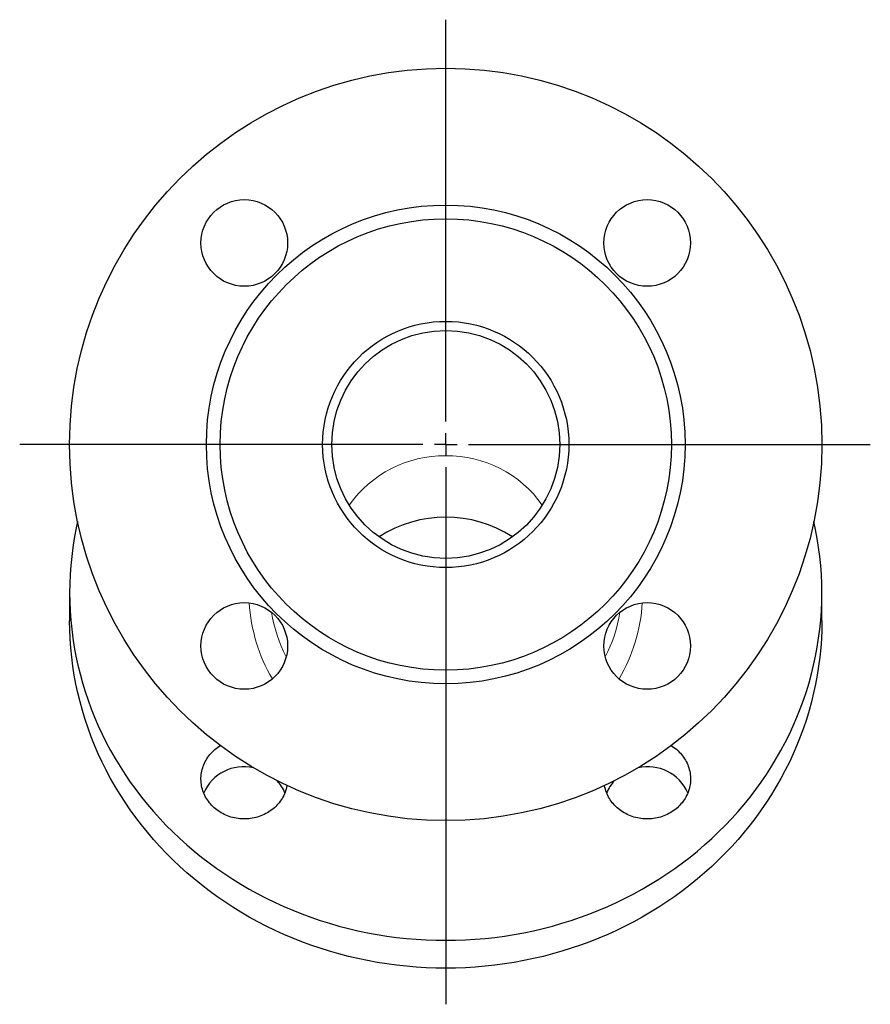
# Model space of a CAD drawing. Header units: millimetres. Extents: x 68 to 631, y 50 to 496.
# Tile 3 of 3: x 444 to 631, y 280 to 496. Entities that reach past the tile are written whole.
import ezdxf

# ---------------------------------------------------------------- set-up
doc = ezdxf.new("R2010")
doc.units = ezdxf.units.MM
doc.layers.add('FORMAT', color=7, linetype='Continuous')

# ---------------------------------------------------------------- blocks, each defined once
blk = doc.blocks.new('SW_CENTERMARKSYMBOL_0')
at = {"layer": 'FORMAT', "color": 0}
for p, q in [((0, 5), (0, 93.16)), ((0, 0), (0, 2.5)), ((-5, 0), (-93.46, 0)), ((0, 0), (-2.5, 0)), ((0, 0), (0, -2.5)), ((0, 0), (2.5, 0)), ((5, 0), (93.13, 0)), ((0, -5), (0, -122.78))]:
    blk.add_line(p, q, dxfattribs=at)

msp = doc.modelspace()

# ---------------------------------------------------------------- linework, layer by layer
at = {"color": 7, "linetype": 'Continuous', "lineweight": 25}
for p, q in [((455.37, 369.89), (455.37, 363.77)), ((620.37, 363.77), (620.37, 369.89))]:
    msp.add_line(p, q, dxfattribs=at)
at = {"color": 7, "linetype": 'Continuous', "lineweight": 25, "flags": 128}
for points in [[(457.12, 385.51), (456.75, 383.78), (456.39, 381.82), (456.08, 379.84), (455.82, 377.86), (455.62, 375.87), (455.48, 373.88), (455.4, 371.89), (455.37, 369.89), (455.4, 367.9), (455.48, 365.9), (455.62, 363.91), (455.82, 361.93), (456.08, 359.94), (456.39, 357.97), (456.75, 356), (457.17, 354.05), (457.65, 352.1), (458.18, 350.17), (458.77, 348.25), (459.41, 346.34), (460.1, 344.45), (460.85, 342.58), (461.65, 340.72), (462.5, 338.89), (463.41, 337.08), (464.36, 335.29), (465.37, 333.52), (466.42, 331.78), (467.53, 330.07), (468.68, 328.38), (469.88, 326.72), (471.13, 325.09), (472.42, 323.49), (473.75, 321.93), (475.14, 320.39), (476.56, 318.89), (478.03, 317.43), (479.53, 316), (481.08, 314.6), (482.67, 313.25), (484.29, 311.93), (485.95, 310.66), (487.65, 309.42), (489.38, 308.23), (491.14, 307.08), (492.94, 305.97), (494.76, 304.9), (496.62, 303.88), (498.5, 302.91), (500.42, 301.98), (502.35, 301.1), (504.31, 300.26), (506.3, 299.47), (508.3, 298.74), (510.33, 298.04), (512.38, 297.4), (514.44, 296.81), (516.52, 296.27), (518.61, 295.78), (520.72, 295.34), (522.84, 294.95), (524.96, 294.61), (527.1, 294.32), (529.25, 294.09), (531.4, 293.91), (533.55, 293.78), (535.71, 293.7), (537.87, 293.67)], [(537.87, 293.67), (540.03, 293.7), (542.19, 293.78), (544.34, 293.91), (546.49, 294.09), (548.64, 294.32), (550.78, 294.61), (552.9, 294.95), (555.02, 295.34), (557.13, 295.78), (559.22, 296.27), (561.3, 296.81), (563.36, 297.4), (565.41, 298.04), (567.43, 298.74), (569.44, 299.47), (571.43, 300.26), (573.39, 301.1), (575.32, 301.98), (577.24, 302.91), (579.12, 303.88), (580.98, 304.9), (582.8, 305.97), (584.6, 307.08), (586.36, 308.23), (588.09, 309.42), (589.79, 310.66), (591.45, 311.93), (593.07, 313.25), (594.66, 314.6), (596.21, 316), (597.71, 317.43), (599.18, 318.89), (600.6, 320.39), (601.98, 321.93), (603.32, 323.49), (604.61, 325.09), (605.86, 326.72), (607.06, 328.38), (608.21, 330.07), (609.32, 331.78), (610.37, 333.52), (611.38, 335.29), (612.33, 337.08), (613.24, 338.89), (614.09, 340.72), (614.89, 342.58), (615.64, 344.45), (616.33, 346.34), (616.97, 348.25), (617.56, 350.17), (618.09, 352.1), (618.57, 354.05), (618.99, 356), (619.35, 357.97), (619.66, 359.94), (619.92, 361.93), (620.12, 363.91), (620.26, 365.9), (620.34, 367.9), (620.37, 369.89), (620.34, 371.89), (620.26, 373.88), (620.12, 375.87), (619.92, 377.86), (619.66, 379.84), (619.35, 381.82), (618.99, 383.78), (618.62, 385.51)], [(620.37, 363.77), (620.34, 361.77), (620.26, 359.78), (620.12, 357.79), (619.92, 355.8), (619.66, 353.82), (619.35, 351.85), (618.99, 349.88), (618.57, 347.92), (618.09, 345.98), (617.56, 344.04), (616.97, 342.12), (616.33, 340.22), (615.64, 338.33), (614.89, 336.46), (614.09, 334.6), (613.24, 332.77), (612.33, 330.96), (611.38, 329.17), (610.37, 327.4), (609.32, 325.66), (608.21, 323.95), (607.06, 322.26), (605.86, 320.6), (604.61, 318.97), (603.32, 317.37), (601.98, 315.8), (600.6, 314.27), (599.18, 312.77), (597.71, 311.3), (596.21, 309.87), (594.66, 308.48), (593.07, 307.13), (591.45, 305.81), (589.79, 304.54), (588.09, 303.3), (586.36, 302.11), (584.6, 300.96), (582.8, 299.85), (580.98, 298.78), (579.12, 297.76), (577.24, 296.79), (575.32, 295.86), (573.39, 294.97), (571.43, 294.14), (569.44, 293.35), (567.43, 292.61), (565.41, 291.92), (563.36, 291.28), (561.3, 290.69), (559.22, 290.15), (557.13, 289.66), (555.02, 289.22), (552.9, 288.83), (550.78, 288.49), (548.64, 288.2), (546.49, 287.97), (544.34, 287.78), (542.19, 287.65), (540.03, 287.58), (537.87, 287.55), (535.71, 287.58), (533.55, 287.65), (531.4, 287.78), (529.25, 287.97), (527.1, 288.2), (524.96, 288.49), (522.84, 288.83), (520.72, 289.22), (518.61, 289.66), (516.52, 290.15), (514.44, 290.69), (512.38, 291.28), (510.33, 291.92), (508.3, 292.61), (506.3, 293.35), (504.31, 294.14), (502.35, 294.97), (500.42, 295.86), (498.5, 296.79), (496.62, 297.76), (494.76, 298.78), (492.94, 299.85), (491.14, 300.96), (489.38, 302.11), (487.65, 303.3), (485.95, 304.54), (484.29, 305.81), (482.67, 307.13), (481.08, 308.48), (479.53, 309.87), (478.03, 311.3), (476.56, 312.77), (475.14, 314.27), (473.75, 315.8), (472.42, 317.37), (471.13, 318.97), (469.88, 320.6), (468.68, 322.26), (467.53, 323.95), (466.42, 325.66), (465.37, 327.4), (464.36, 329.17), (463.41, 330.96), (462.5, 332.77), (461.65, 334.6), (460.85, 336.46), (460.1, 338.33), (459.41, 340.22), (458.77, 342.12), (458.18, 344.04), (457.65, 345.98), (457.17, 347.92), (456.75, 349.88), (456.39, 351.85), (456.08, 353.82), (455.82, 355.8), (455.62, 357.79), (455.48, 359.78), (455.4, 361.77), (455.37, 363.77)], [(503.05, 327.63), (503.03, 327.52), (502.95, 327.16), (502.86, 326.81), (502.75, 326.46), (502.62, 326.11), (502.48, 325.77), (502.32, 325.43), (502.15, 325.1), (501.97, 324.78), (501.77, 324.47), (501.55, 324.16), (501.33, 323.86), (501.09, 323.57), (500.83, 323.29), (500.57, 323.02), (500.29, 322.76), (500, 322.51), (499.7, 322.27), (499.39, 322.05), (499.07, 321.84), (498.74, 321.63), (498.4, 321.45), (498.05, 321.27), (497.7, 321.11), (497.33, 320.96), (496.97, 320.83), (496.59, 320.71), (496.21, 320.61), (495.83, 320.51), (495.44, 320.44), (495.05, 320.38), (494.66, 320.33), (494.27, 320.3), (493.87, 320.29), (493.48, 320.29), (493.08, 320.3), (492.69, 320.33), (492.3, 320.38), (491.91, 320.44), (491.52, 320.51), (491.14, 320.61), (490.76, 320.71), (490.38, 320.83), (490.02, 320.96), (489.66, 321.11), (489.3, 321.27), (488.95, 321.45), (488.62, 321.63), (488.28, 321.84), (487.96, 322.05), (487.65, 322.27), (487.35, 322.51), (487.06, 322.76), (486.79, 323.02), (486.52, 323.29), (486.27, 323.57), (486.02, 323.86), (485.8, 324.16), (485.58, 324.47), (485.38, 324.78), (485.2, 325.1), (485.03, 325.43), (484.87, 325.77), (484.73, 326.11), (484.6, 326.46), (484.49, 326.81), (484.4, 327.16), (484.32, 327.52), (484.26, 327.88), (484.22, 328.24), (484.19, 328.61), (484.18, 328.97), (484.18, 329.34), (484.2, 329.7), (484.24, 330.06), (484.29, 330.43), (484.36, 330.79), (484.45, 331.14), (484.55, 331.5), (484.67, 331.84), (484.8, 332.19), (484.95, 332.53), (485.11, 332.86), (485.29, 333.19), (485.48, 333.5), (485.69, 333.81), (485.91, 334.12), (486.14, 334.41), (486.39, 334.7), (486.65, 334.97), (486.92, 335.24), (487.21, 335.49), (487.5, 335.73), (487.81, 335.97), (488.12, 336.18), (488.43, 336.38)], [(587.31, 336.38), (587.62, 336.18), (587.93, 335.97), (588.24, 335.73), (588.53, 335.49), (588.82, 335.24), (589.09, 334.97), (589.35, 334.7), (589.6, 334.41), (589.83, 334.12), (590.05, 333.81), (590.26, 333.5), (590.45, 333.19), (590.63, 332.86), (590.79, 332.53), (590.94, 332.19), (591.07, 331.84), (591.19, 331.5), (591.29, 331.14), (591.38, 330.79), (591.45, 330.43), (591.5, 330.06), (591.54, 329.7), (591.56, 329.34), (591.56, 328.97), (591.55, 328.61), (591.52, 328.24), (591.48, 327.88), (591.42, 327.52), (591.34, 327.16), (591.24, 326.81), (591.13, 326.46), (591.01, 326.11), (590.87, 325.77), (590.71, 325.43), (590.54, 325.1), (590.36, 324.78), (590.16, 324.47), (589.94, 324.16), (589.71, 323.86), (589.47, 323.57), (589.22, 323.29), (588.95, 323.02), (588.68, 322.76), (588.39, 322.51), (588.09, 322.27), (587.77, 322.05), (587.45, 321.84), (587.12, 321.63), (586.79, 321.45), (586.44, 321.27), (586.08, 321.11), (585.72, 320.96), (585.35, 320.83), (584.98, 320.71), (584.6, 320.61), (584.22, 320.51), (583.83, 320.44), (583.44, 320.38), (583.05, 320.33), (582.66, 320.3), (582.26, 320.29), (581.87, 320.29), (581.47, 320.3), (581.08, 320.33), (580.68, 320.38), (580.3, 320.44), (579.91, 320.51), (579.53, 320.61), (579.15, 320.71), (578.77, 320.83), (578.41, 320.96), (578.04, 321.11), (577.69, 321.27), (577.34, 321.45), (577, 321.63), (576.67, 321.84), (576.35, 322.05), (576.04, 322.27), (575.74, 322.51), (575.45, 322.76), (575.17, 323.02), (574.91, 323.29), (574.65, 323.57), (574.41, 323.86), (574.19, 324.16), (573.97, 324.47), (573.77, 324.78), (573.59, 325.1), (573.41, 325.43), (573.26, 325.77), (573.12, 326.11), (572.99, 326.46), (572.88, 326.81), (572.79, 327.16), (572.71, 327.52), (572.69, 327.63)]]:
    msp.add_lwpolyline(points, dxfattribs=at)
at = {"color": 7, "linetype": 'Continuous', "lineweight": 25}
for centre, radius in [((537.87, 402.42), 82.5), ((493.68, 446.62), 9.5), ((582.06, 446.62), 9.5), ((537.87, 402.42), 52.5), ((537.87, 402.42), 49.5), ((537.87, 402.42), 27), ((537.87, 402.42), 25), ((493.68, 358.23), 9.5), ((582.06, 358.23), 9.5)]:
    msp.add_circle(centre, radius, dxfattribs=at)
at = {"color": 8, "linetype": 'Continuous', "lineweight": 18}
for centre, radius, start, end in [((537.56, 374.41), 25.53, 89.3059, 144.8098), ((538.2, 374.45), 25.49, 35.1459, 90.7384), ((532.31, 370.01), 37.63, 183.5703, 210.351), ((543.42, 370.01), 37.64, 329.6541, 356.4245), ((532.93, 371.14), 33.73, 189.4385, 206.9696), ((542.81, 371.14), 33.73, 333.0304, 350.5615)]:
    msp.add_arc(centre, radius, start, end, dxfattribs=at)
at = {"color": 7, "linetype": 'Continuous', "lineweight": 25}
for centre, radius, start, end in [((537.87, 359.86), 26.63, 56.7389, 123.2611), ((493.59, 322.11), 9.64, 77.3886, 156.1934), ((582.14, 322.09), 9.66, 23.8997, 102.5183), ((494.55, 322.74), 8.67, 22.076, 43.3533), ((581.18, 322.75), 8.66, 136.6362, 157.9346)]:
    msp.add_arc(centre, radius, start, end, dxfattribs=at)

# ---------------------------------------------------------------- block references
at = {"layer": 'FORMAT'}
msp.add_blockref('SW_CENTERMARKSYMBOL_0', (537.87, 402.42), dxfattribs=at)

doc.saveas('drawing.dxf')
